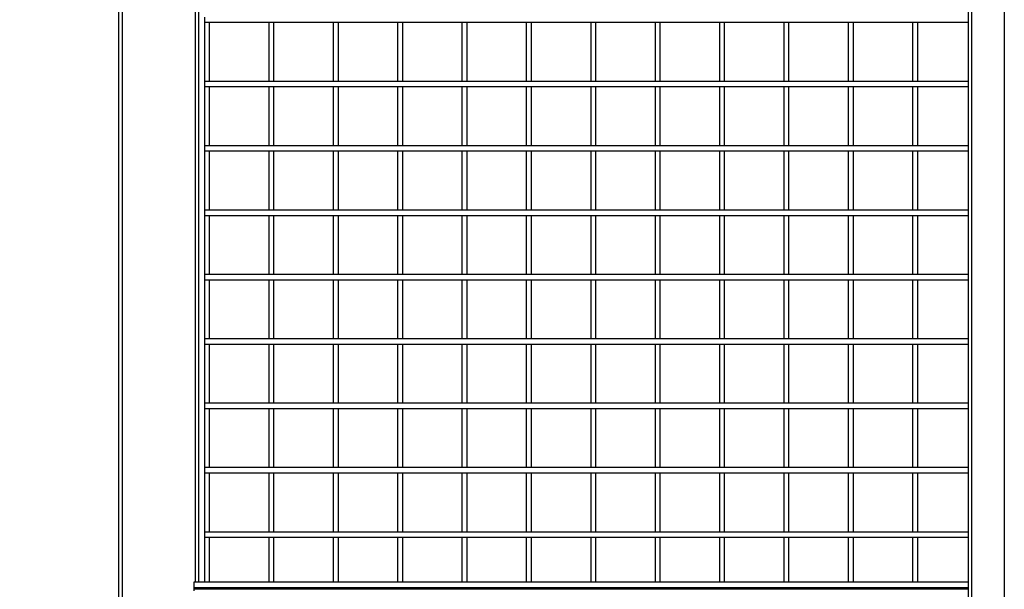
# Model space of a CAD drawing. Header units: inches. Extents: x 0.2 to 10.8, y 0.2 to 8.2.
# Tile 4 of 42: x 1.346 to 2.621, y 2.808 to 3.546. Entities that reach past the tile are written whole.
import ezdxf

# ---------------------------------------------------------------- set-up
doc = ezdxf.new("R2010")
doc.units = ezdxf.units.IN
doc.header["$MEASUREMENT"] = 0
doc.layers.add('DIMENSIONS', color=140, linetype='Continuous', lineweight=25)
doc.styles.add('SLDTEXTSTYLE0', font='TXT', dxfattribs={"width": 0.7})
doc.dimstyles.new('SLDDIMSTYLE0', dxfattribs={"dimtxt": 0.084961, "dimasz": 0.13, "dimexe": 0, "dimexo": 0.0625, "dimgap": 0.02124, "dimtad": 0, "dimtih": 1, "dimtoh": 1, "dimlfac": 24, "dimrnd": 1e-09, "dimzin": 12, "dimdsep": 46, "dimtxsty": 'SLDTEXTSTYLE0', "dimsah": 1, "dimcen": 0.09, "dimadec": 0, "dimazin": 3, "dimtfac": 1, "dimtofl": 0, "dimtmove": 0, "dimatfit": 3, "dimfxl": 0, "dimfrac": 2, "dimtolj": 1, "dimtzin": 12, "dimarcsym": 0})

# ---------------------------------------------------------------- blocks, each defined once
blk = doc.blocks.new('_D_1')
at = {"layer": 'DIMENSIONS'}
for p, q in [((1.5351, 5.0521), (0.9536, 5.0521)), ((1.0786, 5.0521), (1.0786, 3.9448)), ((0.8817, 3.7907), (0.8531, 3.7907)), ((0.8531, 3.7907), (0.8531, 3.6557)), ((1.2755, 3.7907), (1.304, 3.7907)), ((1.304, 3.7907), (1.304, 3.6557)), ((0.8531, 3.6557), (0.8817, 3.6557)), ((1.304, 3.6557), (1.2755, 3.6557)), ((1.0786, 2.0671), (1.0786, 3.6367)), ((1.3197, 2.0671), (0.9536, 2.0671))]:
    blk.add_line(p, q, dxfattribs=at)
for points in [[(1.0786, 5.0521), (1.0586, 4.9221), (1.0986, 4.9221)], [(1.0786, 2.0671), (1.0986, 2.1971), (1.0586, 2.1971)]]:
    blk.add_solid(points, dxfattribs=at)
at = {"layer": 'DIMENSIONS', "char_height": 0.08333, "attachment_point": 1, "style": 'SLDTEXTSTYLE0'}
for s, insert in [('71.64', (0.917, 3.9172)), ('1819.7', (0.8817, 3.7631))]:
    blk.add_mtext(s, dxfattribs=dict(at, insert=insert))

msp = doc.modelspace()

# ---------------------------------------------------------------- linework, layer by layer
for p, q in [((1.47386, 5.04628), (1.47386, 2.08274)), ((2.57355, 5.04628), (2.57355, 2.29628)), ((2.57866, 2.29628), (2.57866, 5.04628)), ((2.62053, 5.04628), (2.62053, 2.29628)), ((1.47886, 2.45253), (1.47886, 3.65045)), ((1.57303, 3.65045), (1.57303, 2.81726)), ((1.57803, 2.81726), (1.57803, 3.65088)), ((1.58511, 3.54886), (1.58511, 3.54219)), ((1.58511, 3.54219), (2.57355, 3.54219)), ((1.58511, 3.54219), (1.58511, 3.46552)), ((1.59178, 3.46552), (1.59178, 3.54219)), ((1.66844, 3.54219), (1.66844, 3.46552)), ((1.67511, 3.46552), (1.67511, 3.54219)), ((1.75178, 3.54219), (1.75178, 3.46552)), ((1.75844, 3.46552), (1.75844, 3.54219)), ((1.83511, 3.54219), (1.83511, 3.46552)), ((1.84178, 3.46552), (1.84178, 3.54219)), ((1.91844, 3.54219), (1.91844, 3.46552)), ((1.92511, 3.46552), (1.92511, 3.54219)), ((2.00178, 3.54219), (2.00178, 3.46552)), ((2.00844, 3.46552), (2.00844, 3.54219)), ((2.08511, 3.54219), (2.08511, 3.46552)), ((2.09178, 3.46552), (2.09178, 3.54219)), ((2.16844, 3.54219), (2.16844, 3.46552)), ((2.17511, 3.46552), (2.17511, 3.54219)), ((2.25178, 3.54219), (2.25178, 3.46552)), ((2.25844, 3.46552), (2.25844, 3.54219)), ((2.33511, 3.54219), (2.33511, 3.46552)), ((2.34178, 3.46552), (2.34178, 3.54219)), ((2.41844, 3.54219), (2.41844, 3.46552)), ((2.42511, 3.46552), (2.42511, 3.54219)), ((2.50178, 3.54219), (2.50178, 3.46552)), ((2.50844, 3.46552), (2.50844, 3.54219)), ((2.57355, 3.46552), (1.58511, 3.46552)), ((1.58511, 3.46552), (1.58511, 3.45886)), ((1.58511, 3.45886), (2.57355, 3.45886)), ((1.58511, 3.45886), (1.58511, 3.38219)), ((1.59178, 3.38219), (1.59178, 3.45886)), ((1.66844, 3.45886), (1.66844, 3.38219)), ((1.67511, 3.38219), (1.67511, 3.45886)), ((1.75178, 3.45886), (1.75178, 3.38219)), ((1.75844, 3.38219), (1.75844, 3.45886)), ((1.83511, 3.45886), (1.83511, 3.38219)), ((1.84178, 3.38219), (1.84178, 3.45886)), ((1.91844, 3.45886), (1.91844, 3.38219)), ((1.92511, 3.38219), (1.92511, 3.45886)), ((2.00178, 3.45886), (2.00178, 3.38219)), ((2.00844, 3.38219), (2.00844, 3.45886)), ((2.08511, 3.45886), (2.08511, 3.38219)), ((2.09178, 3.38219), (2.09178, 3.45886)), ((2.16844, 3.45886), (2.16844, 3.38219)), ((2.17511, 3.38219), (2.17511, 3.45886)), ((2.25178, 3.45886), (2.25178, 3.38219)), ((2.25844, 3.38219), (2.25844, 3.45886)), ((2.33511, 3.45886), (2.33511, 3.38219)), ((2.34178, 3.38219), (2.34178, 3.45886)), ((2.41844, 3.45886), (2.41844, 3.38219)), ((2.42511, 3.38219), (2.42511, 3.45886)), ((2.50178, 3.45886), (2.50178, 3.38219)), ((2.50844, 3.38219), (2.50844, 3.45886)), ((2.57355, 3.38219), (1.58511, 3.38219)), ((1.58511, 3.38219), (1.58511, 3.37552)), ((1.58511, 3.37552), (1.58511, 3.29886)), ((1.58511, 3.37552), (2.57355, 3.37552)), ((1.59178, 3.29886), (1.59178, 3.37552)), ((1.66844, 3.37552), (1.66844, 3.29886)), ((1.67511, 3.29886), (1.67511, 3.37552)), ((1.75178, 3.37552), (1.75178, 3.29886)), ((1.75844, 3.29886), (1.75844, 3.37552)), ((1.83511, 3.37552), (1.83511, 3.29886)), ((1.84178, 3.29886), (1.84178, 3.37552)), ((1.91844, 3.37552), (1.91844, 3.29886)), ((1.92511, 3.29886), (1.92511, 3.37552)), ((2.00178, 3.37552), (2.00178, 3.29886)), ((2.00844, 3.29886), (2.00844, 3.37552)), ((2.08511, 3.37552), (2.08511, 3.29886)), ((2.09178, 3.29886), (2.09178, 3.37552)), ((2.16844, 3.37552), (2.16844, 3.29886)), ((2.17511, 3.29886), (2.17511, 3.37552)), ((2.25178, 3.37552), (2.25178, 3.29886)), ((2.25844, 3.29886), (2.25844, 3.37552)), ((2.33511, 3.37552), (2.33511, 3.29886)), ((2.34178, 3.29886), (2.34178, 3.37552)), ((2.41844, 3.37552), (2.41844, 3.29886)), ((2.42511, 3.29886), (2.42511, 3.37552)), ((2.50178, 3.37552), (2.50178, 3.29886)), ((2.50844, 3.29886), (2.50844, 3.37552)), ((2.57355, 3.29886), (1.58511, 3.29886)), ((1.58511, 3.29886), (1.58511, 3.29219)), ((1.58511, 3.29219), (2.57355, 3.29219)), ((1.58511, 3.29219), (1.58511, 3.21552)), ((1.59178, 3.21552), (1.59178, 3.29219)), ((1.66844, 3.29219), (1.66844, 3.21552)), ((1.67511, 3.21552), (1.67511, 3.29219)), ((1.75178, 3.29219), (1.75178, 3.21552)), ((1.75844, 3.21552), (1.75844, 3.29219)), ((1.83511, 3.29219), (1.83511, 3.21552)), ((1.84178, 3.21552), (1.84178, 3.29219)), ((1.91844, 3.29219), (1.91844, 3.21552)), ((1.92511, 3.21552), (1.92511, 3.29219)), ((2.00178, 3.29219), (2.00178, 3.21552)), ((2.00844, 3.21552), (2.00844, 3.29219)), ((2.08511, 3.29219), (2.08511, 3.21552)), ((2.09178, 3.21552), (2.09178, 3.29219)), ((2.16844, 3.29219), (2.16844, 3.21552)), ((2.17511, 3.21552), (2.17511, 3.29219)), ((2.25178, 3.29219), (2.25178, 3.21552)), ((2.25844, 3.21552), (2.25844, 3.29219)), ((2.33511, 3.29219), (2.33511, 3.21552)), ((2.34178, 3.21552), (2.34178, 3.29219)), ((2.41844, 3.29219), (2.41844, 3.21552)), ((2.42511, 3.21552), (2.42511, 3.29219)), ((2.50178, 3.29219), (2.50178, 3.21552)), ((2.50844, 3.21552), (2.50844, 3.29219)), ((2.57355, 3.21552), (1.58511, 3.21552)), ((1.58511, 3.21552), (1.58511, 3.20886)), ((1.58511, 3.20886), (2.57355, 3.20886)), ((1.58511, 3.20886), (1.58511, 3.13219)), ((1.59178, 3.13219), (1.59178, 3.20886)), ((1.66844, 3.20886), (1.66844, 3.13219)), ((1.67511, 3.13219), (1.67511, 3.20886)), ((1.75178, 3.20886), (1.75178, 3.13219)), ((1.75844, 3.13219), (1.75844, 3.20886)), ((1.83511, 3.20886), (1.83511, 3.13219)), ((1.84178, 3.13219), (1.84178, 3.20886)), ((1.91844, 3.20886), (1.91844, 3.13219)), ((1.92511, 3.13219), (1.92511, 3.20886)), ((2.00178, 3.20886), (2.00178, 3.13219)), ((2.00844, 3.13219), (2.00844, 3.20886)), ((2.08511, 3.20886), (2.08511, 3.13219)), ((2.09178, 3.13219), (2.09178, 3.20886)), ((2.16844, 3.20886), (2.16844, 3.13219)), ((2.17511, 3.13219), (2.17511, 3.20886)), ((2.25178, 3.20886), (2.25178, 3.13219)), ((2.25844, 3.13219), (2.25844, 3.20886)), ((2.33511, 3.20886), (2.33511, 3.13219)), ((2.34178, 3.13219), (2.34178, 3.20886)), ((2.41844, 3.20886), (2.41844, 3.13219)), ((2.42511, 3.13219), (2.42511, 3.20886)), ((2.50178, 3.20886), (2.50178, 3.13219)), ((2.50844, 3.13219), (2.50844, 3.20886)), ((2.57355, 3.13219), (1.58511, 3.13219)), ((1.58511, 3.13219), (1.58511, 3.12552)), ((1.58511, 3.12552), (2.57355, 3.12552)), ((1.58511, 3.12552), (1.58511, 3.04886)), ((1.59178, 3.04886), (1.59178, 3.12552)), ((1.66844, 3.12552), (1.66844, 3.04886)), ((1.67511, 3.04886), (1.67511, 3.12552)), ((1.75178, 3.12552), (1.75178, 3.04886)), ((1.75844, 3.04886), (1.75844, 3.12552)), ((1.83511, 3.12552), (1.83511, 3.04886)), ((1.84178, 3.04886), (1.84178, 3.12552)), ((1.91844, 3.12552), (1.91844, 3.04886)), ((1.92511, 3.04886), (1.92511, 3.12552)), ((2.00178, 3.12552), (2.00178, 3.04886)), ((2.00844, 3.04886), (2.00844, 3.12552)), ((2.08511, 3.12552), (2.08511, 3.04886)), ((2.09178, 3.04886), (2.09178, 3.12552)), ((2.16844, 3.12552), (2.16844, 3.04886)), ((2.17511, 3.04886), (2.17511, 3.12552)), ((2.25178, 3.12552), (2.25178, 3.04886)), ((2.25844, 3.04886), (2.25844, 3.12552)), ((2.33511, 3.12552), (2.33511, 3.04886)), ((2.34178, 3.04886), (2.34178, 3.12552)), ((2.41844, 3.12552), (2.41844, 3.04886)), ((2.42511, 3.04886), (2.42511, 3.12552)), ((2.50178, 3.12552), (2.50178, 3.04886)), ((2.50844, 3.04886), (2.50844, 3.12552)), ((2.57355, 3.04886), (1.58511, 3.04886)), ((1.58511, 3.04886), (1.58511, 3.04219)), ((1.58511, 3.04219), (2.57355, 3.04219)), ((1.58511, 3.04219), (1.58511, 2.96552)), ((1.59178, 2.96552), (1.59178, 3.04219)), ((1.66844, 3.04219), (1.66844, 2.96552)), ((1.67511, 2.96552), (1.67511, 3.04219)), ((1.75178, 3.04219), (1.75178, 2.96552)), ((1.75844, 2.96552), (1.75844, 3.04219)), ((1.83511, 3.04219), (1.83511, 2.96552)), ((1.84178, 2.96552), (1.84178, 3.04219)), ((1.91844, 3.04219), (1.91844, 2.96552)), ((1.92511, 2.96552), (1.92511, 3.04219)), ((2.00178, 3.04219), (2.00178, 2.96552)), ((2.00844, 2.96552), (2.00844, 3.04219)), ((2.08511, 3.04219), (2.08511, 2.96552)), ((2.09178, 2.96552), (2.09178, 3.04219)), ((2.16844, 3.04219), (2.16844, 2.96552)), ((2.17511, 2.96552), (2.17511, 3.04219)), ((2.25178, 3.04219), (2.25178, 2.96552)), ((2.25844, 2.96552), (2.25844, 3.04219)), ((2.33511, 3.04219), (2.33511, 2.96552)), ((2.34178, 2.96552), (2.34178, 3.04219)), ((2.41844, 3.04219), (2.41844, 2.96552)), ((2.42511, 2.96552), (2.42511, 3.04219)), ((2.50178, 3.04219), (2.50178, 2.96552)), ((2.50844, 2.96552), (2.50844, 3.04219)), ((2.57355, 2.96552), (1.58511, 2.96552)), ((1.58511, 2.96552), (1.58511, 2.95886)), ((1.58511, 2.95886), (2.57355, 2.95886)), ((1.58511, 2.95886), (1.58511, 2.88219)), ((1.59178, 2.88219), (1.59178, 2.95886)), ((1.66844, 2.95886), (1.66844, 2.88219)), ((1.67511, 2.88219), (1.67511, 2.95886)), ((1.75178, 2.95886), (1.75178, 2.88219)), ((1.75844, 2.88219), (1.75844, 2.95886)), ((1.83511, 2.95886), (1.83511, 2.88219)), ((1.84178, 2.88219), (1.84178, 2.95886)), ((1.91844, 2.95886), (1.91844, 2.88219)), ((1.92511, 2.88219), (1.92511, 2.95886)), ((2.00178, 2.95886), (2.00178, 2.88219)), ((2.00844, 2.88219), (2.00844, 2.95886)), ((2.08511, 2.95886), (2.08511, 2.88219)), ((2.09178, 2.88219), (2.09178, 2.95886)), ((2.16844, 2.95886), (2.16844, 2.88219)), ((2.17511, 2.88219), (2.17511, 2.95886)), ((2.25178, 2.95886), (2.25178, 2.88219)), ((2.25844, 2.88219), (2.25844, 2.95886)), ((2.33511, 2.95886), (2.33511, 2.88219)), ((2.34178, 2.88219), (2.34178, 2.95886)), ((2.41844, 2.95886), (2.41844, 2.88219)), ((2.42511, 2.88219), (2.42511, 2.95886)), ((2.50178, 2.95886), (2.50178, 2.88219)), ((2.50844, 2.88219), (2.50844, 2.95886)), ((2.57355, 2.88219), (1.58511, 2.88219)), ((1.58511, 2.88219), (1.58511, 2.87552)), ((1.58511, 2.87552), (2.57355, 2.87552)), ((1.58511, 2.87552), (1.58511, 2.81726)), ((1.59178, 2.81726), (1.59178, 2.87552)), ((1.66844, 2.87552), (1.66844, 2.81726)), ((1.67511, 2.81726), (1.67511, 2.87552)), ((1.75178, 2.87552), (1.75178, 2.81726)), ((1.75844, 2.81726), (1.75844, 2.87552)), ((1.83511, 2.87552), (1.83511, 2.81726)), ((1.84178, 2.81726), (1.84178, 2.87552)), ((1.91844, 2.87552), (1.91844, 2.81726)), ((1.92511, 2.81726), (1.92511, 2.87552)), ((2.00178, 2.87552), (2.00178, 2.81726)), ((2.00844, 2.81726), (2.00844, 2.87552)), ((2.08511, 2.87552), (2.08511, 2.81726)), ((2.09178, 2.81726), (2.09178, 2.87552)), ((2.16844, 2.87552), (2.16844, 2.81726)), ((2.17511, 2.81726), (2.17511, 2.87552)), ((2.25178, 2.87552), (2.25178, 2.81726)), ((2.25844, 2.81726), (2.25844, 2.87552)), ((2.33511, 2.87552), (2.33511, 2.81726)), ((2.34178, 2.81726), (2.34178, 2.87552)), ((2.41844, 2.87552), (2.41844, 2.81726)), ((2.42511, 2.81726), (2.42511, 2.87552)), ((2.50178, 2.87552), (2.50178, 2.81726)), ((2.50844, 2.81726), (2.50844, 2.87552)), ((2.57355, 2.81726), (1.5715, 2.81726)), ((1.5715, 2.81726), (1.5715, 2.81024)), ((1.5715, 2.81024), (1.5715, 2.80863)), ((1.5715, 2.81024), (2.57355, 2.81024)), ((1.5715, 2.80863), (2.57355, 2.80863)), ((1.5715, 2.80863), (1.5715, 2.80603)), ((2.03856, 2.80801), (2.03831, 2.80864)), ((2.08022, 2.80801), (2.07997, 2.80864)), ((2.12189, 2.80801), (2.12164, 2.80864)), ((2.16356, 2.80801), (2.16331, 2.80864)), ((2.20522, 2.80801), (2.20497, 2.80864))]:
    msp.add_line(p, q)
at = {"flags": 128}
for points in [[(2.02408, 2.80864), (2.02403, 2.80852), (2.02383, 2.80801)], [(2.06575, 2.80864), (2.06569, 2.80852), (2.06549, 2.80801)], [(2.10741, 2.80864), (2.10736, 2.80852), (2.10716, 2.80801)], [(2.14908, 2.80864), (2.14903, 2.80852), (2.14883, 2.80801)], [(2.19075, 2.80864), (2.19069, 2.80852), (2.19049, 2.80801)]]:
    msp.add_lwpolyline(points, dxfattribs=at)

# ---------------------------------------------------------------- dimensions: what is measured, and where the dimension line sits
at = {"layer": 'DIMENSIONS'}
dim = msp.add_linear_dim(base=(1.07857, 2.06712), p1=(1.58511, 5.05214), p2=(1.36969, 2.06712), angle=90, dimstyle='SLDDIMSTYLE0', dxfattribs=at)
dim.commit()
dim.dimension.update_dxf_attribs({"geometry": '_D_1', "text_midpoint": (1.07857, 3.79073), "dimtype": 160})

doc.saveas('drawing.dxf')
